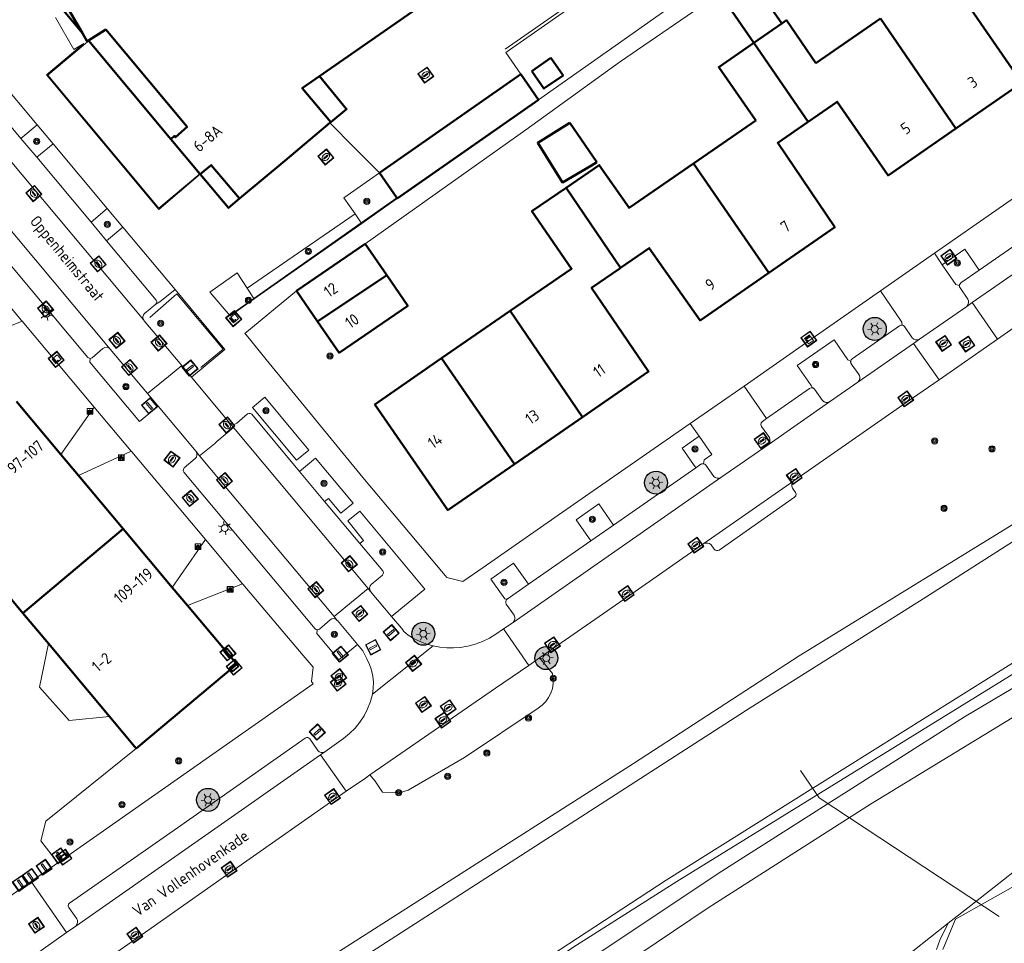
# Model space of a CAD drawing. Header units: metres. Extents: x 94279 to 96109, y 461866 to 463040.
# Tile 32 of 175: x 94731 to 94816, y 462734 to 462814. Entities that reach past the tile are written whole.
import ezdxf
from ezdxf.enums import TextEntityAlignment as Align

# ---------------------------------------------------------------- set-up
doc = ezdxf.new("R2010")
doc.units = ezdxf.units.M
doc.layers.get('0').update_dxf_attribs({"linetype": 'CONTINUOUS'})
for name, color, linetype, lineweight in [('B-WE-OV-LICHTMAST', 252, 'CONTINUOUS', 25), ('B_BEBOUWINGSGRENS_0', 132, 'CONTINUOUS', 50), ('B_OPSTAL_0', 132, 'CONTINUOUS', 50), ('B_OVERBOUWLIJN_LIJN_1', 132, 'CONTINUOUS', 50), ('B_TUSSENMUUR_0', 132, 'CONTINUOUS', 50), ('G_GRENS_ALGEMEEN_0', 251, 'CONTINUOUS', 13), ('K_DUIKER_LIJN_-1', 251, 'CONTINUOUS', 13), ('Q_AFSLUITPAAL_0', 251, 'CONTINUOUS', 13), ('Q_BOOM_0', 251, 'CONTINUOUS', 13), ('Q_BRANDKRAAN_0', 251, 'CONTINUOUS', 13), ('Q_CAI-KAST_0', 251, 'CONTINUOUS', 13), ('Q_FIETSENREK_0', 251, 'CONTINUOUS', 13), ('Q_FIETSENREK_LIJN_0', 251, 'CONTINUOUS', 13), ('Q_INSPECTIE_OF_RIOOLPUT_0', 251, 'CONTINUOUS', 13), ('Q_KOLK_0', 251, 'CONTINUOUS', 13), ('Q_LICHTMAST_0', 251, 'CONTINUOUS', 13), ('Q_PAAL_ALGEMEEN_0', 251, 'CONTINUOUS', 13), ('Q_STRAATNAAMBORD_0', 251, 'CONTINUOUS', 13), ('Q_VERKEERSBORDPAAL_0', 251, 'CONTINUOUS', 13), ('Q_WATERLEIDINGPUT_0', 251, 'CONTINUOUS', 13), ('T_CULTUURGRENS_0', 251, 'CONTINUOUS', 13), ('T_HEK_0', 251, 'CONTINUOUS', 13), ('T_HEK_LIJN_0', 251, 'CONTINUOUS', 13), ('T_WALBESCHERMING_0', 251, 'CONTINUOUS', 13), ('V_WEGGRENS_0', 251, 'CONTINUOUS', 13), ('W_WATERGRENS_0', 251, 'CONTINUOUS', 13), ('Z_GBKN_HUISNUMMER_0', 251, 'CONTINUOUS', 13), ('Z_STRAATNAAM_0', 251, 'CONTINUOUS', 13)]:
    doc.layers.add(name, color=color, linetype=linetype, lineweight=lineweight)
doc.styles.get("Standard").update_dxf_attribs({"font": 'isocp.shx'})

# ---------------------------------------------------------------- blocks, each defined once
blk = doc.blocks.new('Q_LICHTMAST')
for points in [[(-0.26, 0.15), (-0.52, 0.3)], [(0, 0.3), (0, 0.6)], [(0.26, 0.15), (0.52, 0.3)], [(-0.26, -0.15), (-0.52, -0.3)], [(0, -0.3), (0, -0.6)], [(0.26, -0.15), (0.52, -0.3)]]:
    blk.add_lwpolyline(points)
blk.add_circle((0, 0), 0.3)
blk = doc.blocks.new('Q_AFSLUITPAAL')
for points in [[(-0.5, 0.5), (0.5, 0.5), (0.5, -0.5), (-0.5, -0.5)], [(-0.08, 0.333), (0.071, 0.333), (0.071, -0.329), (-0.08, -0.329)]]:
    blk.add_lwpolyline(points, close=True)
blk.add_lwpolyline([(-0.442, 0.464), (0.438, 0.464, -0.414214), (0.459, 0.442), (0.459, -0.437, -0.414214), (0.438, -0.459), (-0.442, -0.459, -0.414214), (-0.463, -0.437), (-0.463, 0.442), (-0.463, 0.444), (-0.463, 0.446), (-0.463, 0.448), (-0.462, 0.45), (-0.461, 0.451), (-0.46, 0.453), (-0.459, 0.455), (-0.458, 0.456), (-0.457, 0.457), (-0.456, 0.459), (-0.454, 0.46), (-0.453, 0.461), (-0.451, 0.462), (-0.449, 0.462), (-0.447, 0.463), (-0.446, 0.463), (-0.444, 0.464), (-0.442, 0.464)], format="xyb")
blk = doc.blocks.new('Q_VERKEERSBORDPAAL')
for points in [[(-0.5, 0.5), (0.5, 0.5), (0.5, -0.5), (-0.5, -0.5)], [(-0.08, 0.333), (0.071, 0.333), (0.071, -0.329), (-0.08, -0.329)]]:
    blk.add_lwpolyline(points, close=True)
blk.add_lwpolyline([(-0.442, 0.464), (0.438, 0.464, -0.414214), (0.459, 0.442), (0.459, -0.437, -0.414214), (0.438, -0.459), (-0.442, -0.459, -0.414214), (-0.463, -0.437), (-0.463, 0.442), (-0.463, 0.444), (-0.463, 0.446), (-0.463, 0.448), (-0.462, 0.45), (-0.461, 0.451), (-0.46, 0.453), (-0.459, 0.455), (-0.458, 0.456), (-0.457, 0.457), (-0.456, 0.459), (-0.454, 0.46), (-0.453, 0.461), (-0.451, 0.462), (-0.449, 0.462), (-0.447, 0.463), (-0.446, 0.463), (-0.444, 0.464), (-0.442, 0.464)], format="xyb")
blk = doc.blocks.new('Q_PAAL_ALGEMEEN')
for points in [[(-0.5, 0.5), (0.5, 0.5), (0.5, -0.5), (-0.5, -0.5)], [(-0.08, 0.333), (0.071, 0.333), (0.071, -0.329), (-0.08, -0.329)]]:
    blk.add_lwpolyline(points, close=True)
blk.add_lwpolyline([(-0.442, 0.464), (0.438, 0.464, -0.414214), (0.459, 0.442), (0.459, -0.437, -0.414214), (0.438, -0.459), (-0.442, -0.459, -0.414214), (-0.463, -0.437), (-0.463, 0.442), (-0.463, 0.444), (-0.463, 0.446), (-0.463, 0.448), (-0.462, 0.45), (-0.461, 0.451), (-0.46, 0.453), (-0.459, 0.455), (-0.458, 0.456), (-0.457, 0.457), (-0.456, 0.459), (-0.454, 0.46), (-0.453, 0.461), (-0.451, 0.462), (-0.449, 0.462), (-0.447, 0.463), (-0.446, 0.463), (-0.444, 0.464), (-0.442, 0.464)], format="xyb")
blk = doc.blocks.new('Q_KOLK')
blk.add_lwpolyline([(-0.5, 0.5), (0.5, 0.5), (0.5, -0.5), (-0.5, -0.5)], close=True)
for points in [[(-0.442, 0.464), (0.438, 0.464, -0.414214), (0.459, 0.442), (0.459, -0.437, -0.414214), (0.438, -0.459), (-0.442, -0.459, -0.414214), (-0.463, -0.437), (-0.463, 0.442, -0.414214), (-0.442, 0.464)], [(-0.345, 0.105, 0.380426), (-0.276, -0.18)], [(-0.008, 0.266, 0.240218), (-0.345, 0.105)], [(-0.194, 0.045, 0.853344), (-0.194, -0.032)], [(0.331, 0.111, 0.240191), (-0.008, 0.266)], [(0.185, -0.032, 0.849746), (0.185, 0.045)], [(0.267, -0.176, 0.380426), (0.331, 0.111)], [(-0.276, -0.18, 0.148452), (0.012, -0.257)], [(0.012, -0.257, 0.131742), (0.267, -0.176)]]:
    blk.add_lwpolyline(points, format="xyb")
for points in [[(-0.194, 0.045), (0.185, 0.045)], [(0.185, -0.032), (-0.194, -0.032)]]:
    blk.add_lwpolyline(points)
blk = doc.blocks.new('Q_INSPECTIE_OF_RIOOLPUT')
blk.add_lwpolyline([(-0.5, 0.5), (0.5, 0.5), (0.5, -0.5), (-0.5, -0.5)], close=True)
for points in [[(-0.442, 0.464), (0.438, 0.464, -0.414214), (0.459, 0.442), (0.459, -0.437, -0.414214), (0.438, -0.459), (-0.442, -0.459, -0.414214), (-0.463, -0.437), (-0.463, 0.442), (-0.463, 0.444), (-0.463, 0.446), (-0.463, 0.448), (-0.462, 0.45), (-0.461, 0.451), (-0.46, 0.453), (-0.459, 0.455), (-0.458, 0.456), (-0.457, 0.457), (-0.456, 0.459), (-0.454, 0.46), (-0.453, 0.461), (-0.451, 0.462), (-0.449, 0.462), (-0.447, 0.463), (-0.446, 0.463), (-0.444, 0.464), (-0.442, 0.464)], [(-0.345, 0.105, 0.380426), (-0.276, -0.18)], [(-0.008, 0.266, 0.240218), (-0.345, 0.105)], [(-0.194, 0.045, 0.853344), (-0.194, -0.032)], [(0.331, 0.111, 0.240191), (-0.008, 0.266)], [(0.185, -0.032, 0.849746), (0.185, 0.045)], [(0.267, -0.176, 0.380426), (0.331, 0.111)], [(-0.276, -0.18, 0.148452), (0.012, -0.257)], [(0.012, -0.257, 0.131742), (0.267, -0.176)]]:
    blk.add_lwpolyline(points, format="xyb")
for points in [[(-0.194, 0.045), (0.185, 0.045)], [(0.185, -0.032), (-0.194, -0.032)]]:
    blk.add_lwpolyline(points)
blk = doc.blocks.new('Q_BRANDKRAAN')
blk.add_lwpolyline([(-0.5, 0.5), (0.5, 0.5), (0.5, -0.5), (-0.5, -0.5)], close=True)
for points in [[(-0.442, 0.464), (0.438, 0.464, -0.414214), (0.459, 0.442), (0.459, -0.437, -0.414214), (0.438, -0.459), (-0.442, -0.459, -0.414214), (-0.463, -0.437), (-0.463, 0.442), (-0.463, 0.444), (-0.463, 0.446), (-0.463, 0.448), (-0.462, 0.45), (-0.461, 0.451), (-0.46, 0.453), (-0.459, 0.455), (-0.458, 0.456), (-0.457, 0.457), (-0.456, 0.459), (-0.454, 0.46), (-0.453, 0.461), (-0.451, 0.462), (-0.449, 0.462), (-0.447, 0.463), (-0.446, 0.463), (-0.444, 0.464), (-0.442, 0.464)], [(-0.345, 0.105, 0.380426), (-0.276, -0.18)], [(-0.008, 0.266, 0.240218), (-0.345, 0.105)], [(-0.194, 0.045, 0.853344), (-0.194, -0.032)], [(0.331, 0.111, 0.240191), (-0.008, 0.266)], [(0.185, -0.032, 0.849746), (0.185, 0.045)], [(0.267, -0.176, 0.380426), (0.331, 0.111)], [(-0.276, -0.18, 0.148452), (0.012, -0.257)], [(0.012, -0.257, 0.131742), (0.267, -0.176)]]:
    blk.add_lwpolyline(points, format="xyb")
for points in [[(-0.194, 0.045), (0.185, 0.045)], [(0.185, -0.032), (-0.194, -0.032)]]:
    blk.add_lwpolyline(points)
blk = doc.blocks.new('Q_WATERLEIDINGPUT')
blk.add_lwpolyline([(-0.5, 0.5), (0.5, 0.5), (0.5, -0.5), (-0.5, -0.5)], close=True)
for points in [[(-0.442, 0.464), (0.438, 0.464, -0.414214), (0.459, 0.442), (0.459, -0.437, -0.414214), (0.438, -0.459), (-0.442, -0.459, -0.414214), (-0.463, -0.437), (-0.463, 0.442), (-0.463, 0.444), (-0.463, 0.446), (-0.463, 0.448), (-0.462, 0.45), (-0.461, 0.451), (-0.46, 0.453), (-0.459, 0.455), (-0.458, 0.456), (-0.457, 0.457), (-0.456, 0.459), (-0.454, 0.46), (-0.453, 0.461), (-0.451, 0.462), (-0.449, 0.462), (-0.447, 0.463), (-0.446, 0.463), (-0.444, 0.464), (-0.442, 0.464)], [(-0.345, 0.105, 0.380426), (-0.276, -0.18)], [(-0.008, 0.266, 0.240218), (-0.345, 0.105)], [(-0.194, 0.045, 0.853344), (-0.194, -0.032)], [(0.331, 0.111, 0.240191), (-0.008, 0.266)], [(0.185, -0.032, 0.849746), (0.185, 0.045)], [(0.267, -0.176, 0.380426), (0.331, 0.111)], [(-0.276, -0.18, 0.148452), (0.012, -0.257)], [(0.012, -0.257, 0.131742), (0.267, -0.176)]]:
    blk.add_lwpolyline(points, format="xyb")
for points in [[(-0.194, 0.045), (0.185, 0.045)], [(0.185, -0.032), (-0.194, -0.032)]]:
    blk.add_lwpolyline(points)
blk = doc.blocks.new('Q_FIETSENREK')
for points in [[(-0.5, 0.5), (0.5, 0.5), (0.5, -0.5), (-0.5, -0.5)], [(-0.06, 0.15), (0.18, 0.05), (0.04, -0.09)]]:
    blk.add_lwpolyline(points, close=True)
for points in [[(-0.44, 0.46), (0.44, 0.46, -0.414214), (0.46, 0.44), (0.46, -0.44, -0.414214), (0.44, -0.46), (-0.44, -0.46, -0.414214), (-0.46, -0.44), (-0.46, 0.44), (-0.46, 0.44), (-0.46, 0.45), (-0.46, 0.45), (-0.46, 0.45), (-0.46, 0.45), (-0.46, 0.45), (-0.46, 0.45), (-0.46, 0.46), (-0.46, 0.46), (-0.46, 0.46), (-0.45, 0.46), (-0.45, 0.46), (-0.45, 0.46), (-0.45, 0.46), (-0.45, 0.46), (-0.45, 0.46), (-0.44, 0.46), (-0.44, 0.46)], [(-0.18, 0.11, 0.847256), (-0.32, -0.14)], [(-0.19, 0.08, 0.842492), (-0.3, -0.12)], [(-0.17, 0.06, 0.053288), (-0.19, 0.08)], [(-0.19, -0.13, 0.502492), (-0.15, 0.04)], [(-0.15, 0.09, 0.06236), (-0.18, 0.11)], [(-0.16, -0.16, 0.494489), (-0.12, 0.07)], [(-0.32, -0.14, 0.089606), (-0.42, -0.35)], [(-0.3, -0.16, 0.110942), (-0.37, -0.35)], [(-0.29, -0.1, 0.006942), (-0.3, -0.12)], [(-0.3, -0.16, 0.02458), (-0.28, -0.17)], [(-0.21, -0.1, 0.381614), (-0.29, -0.1)], [(-0.22, -0.14, 0.533998), (-0.28, -0.14)], [(-0.28, -0.14, 0.009682), (-0.27, -0.14)], [(-0.28, -0.17, 0.148109), (-0.2, -0.17)], [(-0.27, -0.14, 0.120201), (-0.22, -0.14)], [(-0.22, -0.14, 0.003554), (-0.22, -0.14)], [(-0.19, -0.13, 0.017985), (-0.21, -0.1)], [(-0.12, -0.35, 0.075837), (-0.2, -0.17)], [(-0.08, -0.35, 0.094234), (-0.16, -0.16)], [(0.1, -0.16, 0.385208), (0.19, -0.33)], [(0.21, -0.05, 0.224648), (0.11, -0.13)], [(0.13, -0.17, 0.376993), (0.2, -0.3)], [(0.21, -0.09, 0.20829), (0.14, -0.14)], [(0.19, -0.33, 1), (0.29, -0.06)], [(0.2, -0.3, 1), (0.28, -0.09)], [(0.29, -0.06, 0.086253), (0.24, -0.05)], [(0.28, -0.09, 0.079305), (0.24, -0.08)]]:
    blk.add_lwpolyline(points, format="xyb")
for points in [[(-0.17, 0.06), (-0.26, -0.04), (-0.24, -0.06), (-0.15, 0.04)], [(0.08, 0.22), (0, 0.25), (-0.15, 0.09)], [(-0.12, 0.07), (-0.09, 0.11), (0.02, -0.13), (0.1, -0.16)], [(0.24, -0.05), (0.23, 0.05), (0.26, 0.09), (0.3, 0.08), (0.31, 0.11), (0.19, 0.15), (0.18, 0.12), (0.23, 0.1), (0.21, 0.08), (-0.04, 0.17), (0, 0.22), (0.07, 0.19), (0.08, 0.22)], [(0.21, -0.05), (0.2, 0.03), (0.06, -0.11)], [(-0.42, -0.35), (-0.37, -0.35)], [(-0.12, -0.35), (-0.08, -0.35)], [(0.06, -0.11), (0.11, -0.13)], [(0.13, -0.17), (0.25, -0.22), (0.24, -0.08)], [(0.14, -0.14), (0.22, -0.17), (0.21, -0.09)]]:
    blk.add_lwpolyline(points)
blk = doc.blocks.new('Q_CAI-KAST')
for points in [[(-0.5, 0.5), (0.5, 0.5), (0.5, -0.5), (-0.5, -0.5)], [(-0.262, 0.264), (0.25, 0.264), (0.25, 0.187), (-0.262, 0.187)], [(-0.262, 0.107), (0.25, 0.107), (0.25, -0.332), (-0.262, -0.332)]]:
    blk.add_lwpolyline(points, close=True)
blk.add_lwpolyline([(-0.442, 0.464), (0.438, 0.464, -0.414214), (0.459, 0.442), (0.459, -0.437, -0.414214), (0.438, -0.459), (-0.442, -0.459, -0.414214), (-0.463, -0.437), (-0.463, 0.442), (-0.463, 0.444), (-0.463, 0.446), (-0.463, 0.448), (-0.462, 0.45), (-0.461, 0.451), (-0.46, 0.453), (-0.459, 0.455), (-0.458, 0.456), (-0.457, 0.457), (-0.456, 0.459), (-0.454, 0.46), (-0.453, 0.461), (-0.451, 0.462), (-0.449, 0.462), (-0.447, 0.463), (-0.446, 0.463), (-0.444, 0.464), (-0.442, 0.464)], format="xyb")
blk.add_circle((-0.177, -0.034), 0.0354)
blk = doc.blocks.new('Q_STRAATNAAMBORD')
for points in [[(-0.5, 0.5), (0.5, 0.5), (0.5, -0.5), (-0.5, -0.5)], [(-0.369, 0.22), (0.358, 0.22), (0.358, -0.214), (-0.369, -0.214)]]:
    blk.add_lwpolyline(points, close=True)
for points in [[(-0.442, 0.464), (0.438, 0.464, -0.414214), (0.459, 0.442), (0.459, -0.437, -0.414214), (0.438, -0.459), (-0.442, -0.459, -0.414214), (-0.463, -0.437), (-0.463, 0.442), (-0.463, 0.444), (-0.463, 0.446), (-0.463, 0.448), (-0.462, 0.45), (-0.461, 0.451), (-0.46, 0.453), (-0.459, 0.455), (-0.458, 0.456), (-0.457, 0.457), (-0.456, 0.459), (-0.454, 0.46), (-0.453, 0.461), (-0.451, 0.462), (-0.449, 0.462), (-0.447, 0.463), (-0.446, 0.463), (-0.444, 0.464), (-0.442, 0.464)], [(-0.287, 0.16), (0.281, 0.16, -0.414214), (0.303, 0.139), (0.303, -0.134, -0.414214), (0.281, -0.156), (-0.287, -0.156, -0.414214), (-0.308, -0.134), (-0.308, 0.139), (-0.308, 0.14), (-0.308, 0.142), (-0.307, 0.144), (-0.307, 0.146), (-0.306, 0.148), (-0.305, 0.149), (-0.304, 0.151), (-0.303, 0.152), (-0.302, 0.154), (-0.3, 0.155), (-0.299, 0.156), (-0.297, 0.157), (-0.296, 0.158), (-0.294, 0.159), (-0.292, 0.159), (-0.29, 0.16), (-0.288, 0.16), (-0.287, 0.16)]]:
    blk.add_lwpolyline(points, format="xyb")
blk = doc.blocks.new('Q_BOOM')
for radius in [0.27, 0.18, 0.09]:
    blk.add_circle((0, 0), radius)
blk = doc.blocks.new('LM')
at = {"linetype": 'ByBlock'}
h = blk.add_hatch(color=256, dxfattribs=at)
h.dxf.hatch_style = 1
edge = h.paths.add_edge_path()
edge.add_arc((0, 0), 1, 0, 360)
blk.add_circle((0, 0), 1, dxfattribs=at)

msp = doc.modelspace()

# ---------------------------------------------------------------- linework, layer by layer
at = {"layer": 'B_BEBOUWINGSGRENS_0'}
for p, q in [((94805.414, 462814.309), (94799.8, 462810.43)), ((94794.396, 462812.192), (94796.843, 462813.883)), ((94774.13, 462809.453), (94761.828, 462800.88)), ((94775.676, 462807.244), (94774.13, 462809.453)), ((94811.971, 462804.735), (94817.725, 462808.709)), ((94763.387, 462798.643), (94775.676, 462807.244)), ((94780.741, 462801.799), (94778.387, 462805.241)), ((94799.03, 462805.25), (94799.118, 462805.311)), ((94746.2, 462800.805), (94746.246, 462800.755)), ((94761.828, 462800.88), (94763.353, 462798.692)), ((94763.353, 462798.692), (94763.387, 462798.643)), ((94760.6, 462794.71), (94754.62, 462790.61)), ((94762.477, 462791.976), (94760.6, 462794.71)), ((94782.728, 462792.561), (94782.786, 462792.602)), ((94756.446, 462787.95), (94762.477, 462791.976)), ((94754.62, 462790.61), (94756.446, 462787.95)), ((94773.212, 462788.862), (94767.241, 462784.741)), ((94734.11, 462776.38), (94730.254, 462780.978)), ((94773.585, 462775.54), (94779.509, 462779.631)), ((94735.643, 462774.551), (94734.11, 462776.38)), ((94739.545, 462769.897), (94735.643, 462774.551)), ((94743.81, 462764.81), (94739.545, 462769.897)), ((94728.577, 462765.234), (94730.805, 462762.577)), ((94745.128, 462763.239), (94743.81, 462764.81)), ((94730.805, 462762.577), (94733.033, 462759.92)), ((94733.033, 462759.92), (94738.36, 462753.567)), ((94738.36, 462753.567), (94740.68, 462750.8))]:
    msp.add_line(p, q, dxfattribs=at)
for points in [[(94757.511, 462805.222), (94757.603, 462805.301), (94755.112, 462808.245), (94756.607, 462809.303), (94768.489, 462817.568)], [(94796.843, 462813.883), (94794.702, 462816.982), (94792.253, 462815.294), (94794.396, 462812.192)], [(94734.818, 462815.06), (94736.001, 462813.018), (94736.407, 462812.317)], [(94799.8, 462810.43), (94797.23, 462814.15), (94796.843, 462813.883)], [(94736.407, 462812.317), (94736.525, 462812.391), (94738.031, 462813.338)], [(94738.031, 462813.338), (94745.104, 462804.869), (94744.089, 462803.979), (94744, 462804.086), (94743.682, 462803.821), (94746.2, 462800.805)], [(94794.396, 462812.192), (94794.115, 462811.998), (94791.34, 462810.08), (94794.56, 462805.43), (94789.154, 462801.697)], [(94799.118, 462805.311), (94801.65, 462807.06), (94806.07, 462800.66), (94811.971, 462804.735)], [(94746.246, 462800.755), (94747.205, 462801.555), (94749.66, 462798.646), (94753.598, 462801.933), (94757.511, 462805.222)], [(94778.387, 462805.241), (94775.602, 462803.495), (94777.754, 462800.052), (94780.274, 462801.526), (94780.741, 462801.799)], [(94795.698, 462792.171), (94801.44, 462796.14), (94796.481, 462803.489), (94799.03, 462805.25)], [(94789.154, 462801.697), (94783.54, 462797.82), (94780.95, 462801.56), (94778.07, 462799.57)], [(94778.07, 462799.57), (94775.1, 462797.53), (94778.54, 462792.54), (94773.212, 462788.862)], [(94782.786, 462792.602), (94785.297, 462794.334), (94789.72, 462788.04), (94795.698, 462792.171)], [(94779.509, 462779.631), (94785.24, 462783.59), (94780.279, 462790.872), (94782.728, 462792.561)], [(94756.446, 462787.95), (94758.32, 462785.22), (94764.3, 462789.32), (94762.477, 462791.976)], [(94767.241, 462784.741), (94761.43, 462780.73), (94767.78, 462771.53), (94773.585, 462775.54)], [(94740.68, 462750.8), (94749.42, 462758.12), (94745.128, 462763.239)]]:
    msp.add_lwpolyline(points, dxfattribs=at)
at = {"layer": 'B_OPSTAL_0'}
msp.add_line((94776.753, 462810.889), (94775.08, 462809.731), dxfattribs=at)
msp.add_lwpolyline([(94775.08, 462809.731), (94776.136, 462808.205), (94777.807, 462809.347), (94776.753, 462810.889)], dxfattribs=at)
at = {"layer": 'B_OVERBOUWLIJN_LIJN_1'}
msp.add_line((94736.525, 462812.391), (94743.682, 462803.821), dxfattribs=at)
for points in [[(94736.001, 462813.018), (94727.452, 462823.254), (94737.746, 462831.806), (94742, 462826.719)], [(94757.603, 462805.301), (94758.974, 462806.431), (94756.607, 462809.303)], [(94749.66, 462798.646), (94748.702, 462797.831), (94746.246, 462800.755)]]:
    msp.add_lwpolyline(points, dxfattribs=at)
at = {"layer": 'B_TUSSENMUUR_0'}
for p, q in [((94811.132, 462818.259), (94817.725, 462808.709)), ((94811.971, 462804.735), (94805.414, 462814.309)), ((94799.118, 462805.311), (94794.396, 462812.192)), ((94795.698, 462792.171), (94789.154, 462801.697)), ((94782.786, 462792.602), (94778.07, 462799.57)), ((94779.509, 462779.631), (94773.212, 462788.862)), ((94773.585, 462775.54), (94767.241, 462784.741)), ((94730.805, 462762.577), (94739.545, 462769.897))]:
    msp.add_line(p, q, dxfattribs=at)
at = {"layer": 'G_GRENS_ALGEMEEN_0'}
for p, q in [((94759.708, 462797.304), (94760.252, 462796.515)), ((94760.252, 462796.515), (94760.286, 462796.465)), ((94750.91, 462789.956), (94750.336, 462790.844)), ((94750.942, 462789.905), (94750.91, 462789.956)), ((94730.765, 462787.964), (94725.992, 462786.061)), ((94737.029, 462780.496), (94734.11, 462776.38)), ((94746.687, 462768.987), (94743.81, 462764.81)), ((94749.929, 462765.124), (94745.128, 462763.239))]:
    msp.add_line(p, q, dxfattribs=at)
for points in [[(94812.29, 462791.082), (94812.296, 462791.114), (94812.304, 462791.145), (94812.316, 462791.174), (94812.33, 462791.203)], [(94812.33, 462791.203), (94812.347, 462791.23), (94812.367, 462791.256), (94812.389, 462791.279), (94812.413, 462791.3)], [(94802.827, 462784.37), (94802.823, 462784.398), (94802.821, 462784.426), (94802.821, 462784.455), (94802.824, 462784.483)], [(94802.866, 462784.264), (94802.853, 462784.289), (94802.842, 462784.315), (94802.833, 462784.342), (94802.827, 462784.37)], [(94803.607, 462783.135), (94803.598, 462783.177), (94803.586, 462783.217), (94803.57, 462783.257), (94803.552, 462783.295)], [(94803.609, 462782.966), (94803.613, 462783.008), (94803.615, 462783.051), (94803.612, 462783.093), (94803.607, 462783.135)], [(94803.458, 462782.668), (94803.487, 462782.699), (94803.513, 462782.732), (94803.537, 462782.768), (94803.557, 462782.805)], [(94803.557, 462782.805), (94803.575, 462782.843), (94803.589, 462782.883), (94803.601, 462782.924), (94803.609, 462782.966)], [(94799.5, 462782.167), (94799.528, 462782.159), (94799.554, 462782.15), (94799.58, 462782.137), (94799.605, 462782.123)], [(94799.605, 462782.123), (94799.628, 462782.107), (94799.65, 462782.088), (94799.671, 462782.068), (94799.689, 462782.046)], [(94800.362, 462781.08), (94800.391, 462781.048), (94800.422, 462781.019), (94800.456, 462780.993), (94800.491, 462780.969)], [(94800.491, 462780.969), (94800.529, 462780.949), (94800.568, 462780.931), (94800.608, 462780.917), (94800.65, 462780.907)], [(94800.65, 462780.907), (94800.692, 462780.9), (94800.735, 462780.896), (94800.777, 462780.896), (94800.82, 462780.9)], [(94800.82, 462780.9), (94800.862, 462780.907), (94800.904, 462780.918), (94800.944, 462780.932), (94800.983, 462780.949)], [(94740.248, 462776.659), (94738.988, 462776.082), (94735.643, 462774.551)], [(94789.792, 462775.517), (94789.813, 462775.53), (94789.834, 462775.542), (94789.857, 462775.551), (94789.88, 462775.559), (94789.904, 462775.565)], [(94789.904, 462775.565), (94789.928, 462775.569), (94789.953, 462775.571), (94789.977, 462775.571), (94790.002, 462775.57), (94790.026, 462775.566)], [(94797.873, 462774.073), (94797.768, 462773.939), (94797.71, 462773.778), (94797.703, 462773.608), (94797.75, 462773.444), (94798.02, 462773.073), (94798.07, 462772.926), (94798.043, 462772.773), (94797.946, 462772.652), (94791.38, 462768.05), (94791.266, 462768.006), (94791.145, 462768.006), (94791.031, 462768.051), (94790.942, 462768.134), (94790.681, 462768.512), (94790.547, 462768.613), (94790.387, 462768.668), (94790.219, 462768.669), (94790.059, 462768.618)]]:
    msp.add_lwpolyline(points, dxfattribs=at)
at = {"layer": 'K_DUIKER_LIJN_-1'}
msp.add_lwpolyline([(94815.747, 462736.182), (94800.086, 462746.488), (94798.453, 462748.888)], dxfattribs=at)
at = {"layer": 'Q_FIETSENREK_LIJN_0'}
msp.add_line((94793.679, 462826.216), (94772.758, 462811.642), dxfattribs=at)
at = {"layer": 'T_CULTUURGRENS_0'}
for p, q in [((94812.413, 462791.3), (94814.008, 462792.406)), ((94812.29, 462791.082), (94812.33, 462791.203)), ((94812.33, 462791.203), (94812.413, 462791.3)), ((94802.827, 462784.37), (94802.824, 462784.483)), ((94802.866, 462784.264), (94802.827, 462784.37)), ((94803.552, 462783.295), (94802.866, 462784.264)), ((94803.607, 462783.135), (94803.552, 462783.295)), ((94803.609, 462782.966), (94803.607, 462783.135)), ((94800.983, 462780.949), (94803.458, 462782.668)), ((94803.458, 462782.668), (94803.557, 462782.805)), ((94803.557, 462782.805), (94803.609, 462782.966)), ((94799.5, 462782.167), (94799.605, 462782.123)), ((94799.605, 462782.123), (94799.689, 462782.046)), ((94799.689, 462782.046), (94800.362, 462781.08)), ((94800.362, 462781.08), (94800.491, 462780.969)), ((94800.491, 462780.969), (94800.65, 462780.907)), ((94800.65, 462780.907), (94800.82, 462780.9)), ((94800.82, 462780.9), (94800.983, 462780.949)), ((94789.64, 462777.952), (94788.156, 462776.915)), ((94788.156, 462776.915), (94789.347, 462775.205)), ((94789.347, 462775.205), (94789.792, 462775.517)), ((94789.792, 462775.517), (94789.904, 462775.565)), ((94789.904, 462775.565), (94790.026, 462775.566)), ((94778.946, 462770.695), (94780.228, 462768.862)), ((94780.228, 462768.862), (94782.192, 462770.219)), ((94774.797, 462765.076), (94773.498, 462766.917)), ((94772.945, 462763.775), (94774.797, 462765.076)), ((94782.032, 462712.57), (94811.296, 462735.578))]:
    msp.add_line(p, q, dxfattribs=at)
for points in [[(94725.031, 462699.163), (94735.317, 462705.848), (94750.295, 462715.065), (94766.072, 462725.169), (94778.983, 462733.686), (94787.705, 462739.21), (94839.666, 462771.282), (94859.526, 462783.78), (94865.842, 462788.527), (94866.21, 462788.948), (94866.429, 462789.514), (94866.406, 462790.143), (94862.18, 462794.416), (94860.69, 462795.922), (94859.813, 462796.35), (94859.318, 462796.302), (94858.464, 462796.088), (94833.676, 462780.901), (94819.655, 462771.976), (94798.345, 462758.853), (94783.942, 462749.493), (94754.892, 462730.943), (94740.313, 462720.995), (94716.254, 462706.049)], [(94814.008, 462792.406), (94812.761, 462794.248), (94810.792, 462792.871)], [(94810.792, 462792.871), (94811.962, 462791.166), (94812.29, 462791.082)], [(94802.824, 462784.483), (94802.58, 462784.612), (94801.397, 462786.344), (94798.18, 462784.115), (94799.381, 462782.387), (94799.5, 462782.167)], [(94790.026, 462775.566), (94790.088, 462775.905), (94790.733, 462776.372), (94789.64, 462777.952)], [(94782.192, 462770.219), (94780.918, 462772.074), (94778.946, 462770.695)], [(94773.498, 462766.917), (94771.527, 462765.533), (94772.731, 462763.81), (94772.945, 462763.775)], [(94761.008, 462748.487), (94761.452, 462747.935), (94762.096, 462746.996), (94763.67, 462746.97), (94764.34, 462747.15), (94769.224, 462750), (94775.65, 462754.3), (94775.996, 462754.56), (94776.299, 462754.87), (94776.551, 462755.222), (94776.746, 462755.609), (94776.88, 462756.021), (94776.95, 462756.448), (94776.954, 462756.881), (94776.891, 462757.31), (94775.761, 462758.678)], [(94826.544, 462747.566), (94813.271, 462737.13), (94811.296, 462735.578)], [(94811.296, 462735.578), (94810.59, 462734.104), (94810.297, 462733.314)]]:
    msp.add_lwpolyline(points, dxfattribs=at)
at = {"layer": 'T_HEK_0'}
msp.add_line((94803.004, 462826.509), (94775.676, 462807.244), dxfattribs=at)
at = {"layer": 'T_HEK_LIJN_0'}
for p, q in [((94760.252, 462796.515), (94763.353, 462798.692)), ((94750.91, 462789.956), (94760.252, 462796.515)), ((94748.805, 462788.478), (94750.91, 462789.956))]:
    msp.add_line(p, q, dxfattribs=at)
for points in [[(94736.407, 462812.317), (94736.443, 462812.265), (94732.979, 462809.387), (94742.643, 462797.805), (94746.2, 462800.805)], [(94761.828, 462800.88), (94759.673, 462803.047), (94757.511, 462805.222)], [(94746.305, 462783.928), (94748.238, 462785.547), (94744.205, 462790.344), (94741.87, 462788.293)]]:
    msp.add_lwpolyline(points, dxfattribs=at)
at = {"layer": 'T_WALBESCHERMING_0'}
for p, q in [((94799.313, 462747.202), (94799.61, 462747.388)), ((94799.61, 462747.388), (94799.907, 462747.574))]:
    msp.add_line(p, q, dxfattribs=at)
for points in [[(94861.24, 462794.045), (94860.748, 462794.509), (94859.84, 462795.151), (94858.901, 462795.23), (94858.288, 462795.007), (94841.889, 462784.853), (94825.88, 462774.517), (94809.353, 462763.946), (94794.068, 462754.314)], [(94799.907, 462747.574), (94816.757, 462758.14), (94830.83, 462767.186), (94848.014, 462777.727), (94858.561, 462784.334), (94864.783, 462789.119), (94864.95, 462789.577), (94864.968, 462790.113), (94864.843, 462790.46), (94864.445, 462791.016), (94861.748, 462793.564)], [(94794.068, 462754.314), (94758.94, 462731.684), (94746.42, 462723.896), (94719.975, 462707.241), (94700.837, 462695.741), (94671.706, 462678.565), (94653.989, 462667.902), (94626.963, 462652.578), (94608.714, 462643.529), (94582.185, 462632.713), (94566.67, 462625.081), (94563.818, 462623.46)], [(94577.487, 462616.611), (94582.607, 462619.637), (94589.296, 462623.59), (94607.439, 462630.584), (94616.709, 462634.347), (94627.133, 462639.801), (94643.074, 462650.01), (94658.114, 462660.5), (94672.78, 462669.069), (94679.899, 462673.351), (94706.51, 462689.633), (94722.342, 462698.192), (94736.027, 462706.935), (94750.223, 462715.592), (94770.583, 462728.744), (94786.76, 462739.331), (94799.313, 462747.202)]]:
    msp.add_lwpolyline(points, dxfattribs=at)
at = {"layer": 'V_WEGGRENS_0'}
for p, q in [((94741.328, 462788.052), (94718.509, 462815.31)), ((94736.407, 462812.317), (94734.818, 462815.06)), ((94732.06, 462805.056), (94726.871, 462811.253)), ((94717.997, 462809.921), (94738.421, 462785.534)), ((94725.437, 462810.087), (94730.645, 462803.864)), ((94732.06, 462805.056), (94730.645, 462803.864)), ((94733.439, 462803.401), (94732.06, 462805.056)), ((94730.645, 462803.864), (94732.018, 462802.242)), ((94732.018, 462802.242), (94733.439, 462803.401)), ((94733.439, 462803.401), (94738.158, 462797.77)), ((94736.744, 462796.573), (94732.018, 462802.242)), ((94831.43, 462802.162), (94813.387, 462789.587)), ((94738.158, 462797.77), (94736.744, 462796.573)), ((94739.52, 462796.14), (94738.158, 462797.77)), ((94759.708, 462797.304), (94750.336, 462790.844)), ((94736.744, 462796.573), (94738.09, 462794.967)), ((94738.09, 462794.967), (94739.52, 462796.14)), ((94744.052, 462790.723), (94739.52, 462796.14)), ((94750.942, 462789.905), (94760.286, 462796.465)), ((94817.971, 462795.173), (94814.008, 462792.406)), ((94805.407, 462790.612), (94810.104, 462793.881)), ((94810.104, 462793.881), (94810.792, 462792.871)), ((94754.62, 462790.61), (94750.125, 462786.906)), ((94748.837, 462788.427), (94750.942, 462789.905)), ((94812.92, 462789.262), (94808.8, 462786.396)), ((94812.92, 462789.262), (94813.387, 462789.587)), ((94813.387, 462789.587), (94815.598, 462786.418)), ((94737.029, 462780.496), (94730.765, 462787.964)), ((94808.293, 462786.043), (94803.458, 462782.668)), ((94808.293, 462786.043), (94808.8, 462786.396)), ((94810.526, 462782.882), (94808.293, 462786.043)), ((94815.598, 462786.418), (94810.526, 462782.882)), ((94741.658, 462781.672), (94738.421, 462785.534)), ((94744.628, 462784.118), (94745.479, 462783.09)), ((94745.479, 462783.09), (94748.783, 462779.139)), ((94741.658, 462781.672), (94743.189, 462782.921)), ((94788.873, 462779.066), (94793.551, 462782.324)), ((94793.551, 462782.324), (94795.512, 462779.508)), ((94742.575, 462780.569), (94741.658, 462781.672)), ((94745.877, 462776.62), (94742.575, 462780.569)), ((94800.983, 462780.949), (94795.65, 462777.226)), ((94740.248, 462776.659), (94737.029, 462780.496)), ((94748.783, 462779.139), (94749.139, 462778.713)), ((94789.64, 462777.952), (94788.873, 462779.066)), ((94749.139, 462778.713), (94747.688, 462777.495)), ((94749.139, 462778.713), (94760.846, 462764.721)), ((94795.65, 462777.226), (94791.538, 462774.364)), ((94746.176, 462776.247), (94745.877, 462776.62)), ((94757.889, 462762.277), (94746.176, 462776.247)), ((94754.868, 462774.889), (94757.056, 462772.273)), ((94789.347, 462775.205), (94782.192, 462770.219)), ((94773.45, 462761.765), (94791.538, 462774.364)), ((94797.873, 462774.073), (94790.059, 462768.618)), ((94760.117, 462768.614), (94757.056, 462772.273)), ((94749.929, 462765.124), (94746.687, 462768.987)), ((94780.228, 462768.862), (94774.797, 462765.076)), ((94760.846, 462764.721), (94761.062, 462764.461)), ((94761.062, 462764.461), (94762.893, 462762.284)), ((94762.893, 462762.284), (94765.777, 462764.665)), ((94758.166, 462761.937), (94757.889, 462762.277)), ((94773.45, 462761.765), (94772.614, 462761.196)), ((94772.614, 462761.196), (94774.813, 462758.022)), ((94758.31, 462758.499), (94759.908, 462759.844)), ((94766.517, 462759.722), (94761.218, 462755.519)), ((94775.761, 462758.678), (94774.813, 462758.022)), ((94755.912, 462756.625), (94756.07, 462757.879)), ((94735.413, 462735.345), (94756.708, 462750.234)), ((94756.708, 462750.234), (94757.085, 462750.498)), ((94758.928, 462747.066), (94756.708, 462750.234)), ((94731.521, 462739.21), (94733.851, 462740.836)), ((94727.422, 462736.348), (94731.521, 462739.21)), ((94731.521, 462739.21), (94734.617, 462734.775)), ((94735.413, 462735.345), (94734.617, 462734.775)), ((94734.617, 462734.775), (94730.526, 462731.903))]:
    msp.add_line(p, q, dxfattribs=at)
for points in [[(94800.671, 462830.8), (94772.828, 462811.36), (94774.13, 462809.453)], [(94803.746, 462827.03), (94803.952, 462826.737), (94804.559, 462825.822), (94791.278, 462816.403), (94782.7, 462810.52), (94774.553, 462804.635), (94760.6, 462794.71)], [(94733.653, 462814.401), (94735.246, 462811.618), (94736.104, 462812.12)], [(94736.104, 462812.12), (94732.855, 462809.394), (94742.639, 462797.681), (94746.246, 462800.755)], [(94849.722, 462810.181), (94842.281, 462805.017), (94834.285, 462799.457), (94825.83, 462793.55), (94817.614, 462787.828), (94815.598, 462786.418)], [(94736.661, 462784.725), (94736.468, 462784.807), (94716.947, 462808.129), (94716.9, 462808.22), (94716.894, 462808.322)], [(94810.104, 462793.881), (94817.755, 462799.207), (94828.024, 462806.378)], [(94761.828, 462800.88), (94758.74, 462798.709), (94759.708, 462797.304)], [(94760.286, 462796.465), (94762.305, 462797.883), (94763.387, 462798.643)], [(94738.09, 462794.967), (94742.405, 462789.804), (94742.457, 462789.682), (94742.445, 462789.551), (94742.371, 462789.441)], [(94770.856, 462726.277), (94791.617, 462740.113), (94812.734, 462753.532), (94827.836, 462762.506), (94845.764, 462773.532), (94861.448, 462783.742), (94874.848, 462793.407)], [(94730.765, 462787.964), (94730.679, 462788.066), (94727.416, 462791.969)], [(94750.336, 462790.844), (94749.467, 462792.19), (94747.074, 462790.508)], [(94812.29, 462791.082), (94812.295, 462790.971), (94812.337, 462790.869), (94813.021, 462789.899), (94813.074, 462789.736), (94813.074, 462789.564), (94813.021, 462789.401), (94812.92, 462789.262)], [(94744.052, 462790.723), (94742.736, 462789.641), (94742.371, 462789.441)], [(94745.479, 462783.09), (94748.374, 462785.519), (94744.052, 462790.723)], [(94747.074, 462790.508), (94747.101, 462790.476), (94748.837, 462788.427)], [(94793.551, 462782.324), (94799.479, 462786.476), (94805.407, 462790.612)], [(94807.301, 462787.625), (94807.271, 462787.894), (94805.407, 462790.612)], [(94742.371, 462789.441), (94741.401, 462788.638), (94741.297, 462788.514), (94741.246, 462788.36), (94741.257, 462788.198), (94741.328, 462788.052)], [(94741.328, 462788.052), (94741.359, 462788.015), (94744.628, 462784.118)], [(94807.301, 462787.625), (94807.177, 462787.622), (94807.063, 462787.573), (94802.942, 462784.703), (94802.863, 462784.604), (94802.824, 462784.483)], [(94808.8, 462786.396), (94808.637, 462786.35), (94808.467, 462786.357), (94808.309, 462786.419), (94808.178, 462786.527), (94807.494, 462787.515), (94807.407, 462787.587), (94807.301, 462787.625)], [(94750.125, 462786.906), (94750.262, 462786.744), (94751.991, 462784.627), (94760.396, 462774.376), (94767.397, 462766.022)], [(94738.421, 462785.534), (94738.284, 462785.644), (94738.115, 462785.696), (94737.94, 462785.68), (94737.783, 462785.6), (94736.841, 462784.796), (94736.661, 462784.725)], [(94736.661, 462784.725), (94736.632, 462784.406), (94740.97, 462779.233), (94742.575, 462780.569)], [(94743.189, 462782.921), (94743.303, 462783.014), (94744.628, 462784.118)], [(94810.526, 462782.882), (94807.742, 462780.941), (94797.873, 462774.073)], [(94799.5, 462782.167), (94799.373, 462782.17), (94799.255, 462782.123), (94795.512, 462779.508)], [(94750.8, 462780.471), (94754.63, 462775.873), (94755.692, 462776.751), (94751.855, 462781.36), (94750.8, 462780.471)], [(94754.868, 462774.889), (94750.72, 462779.867), (94750.607, 462779.941), (94750.473, 462779.951), (94750.35, 462779.896), (94749.414, 462779.097), (94749.263, 462779.008), (94749.09, 462778.985), (94748.921, 462779.031), (94748.783, 462779.139)], [(94767.397, 462766.022), (94767.697, 462765.664), (94769.082, 462765.307), (94770.841, 462766.53), (94778.057, 462771.554), (94788.873, 462779.066)], [(94795.512, 462779.508), (94795.14, 462779.254), (94795.045, 462779.128), (94795.019, 462778.971), (94795.069, 462778.821), (94795.751, 462777.853), (94795.803, 462777.692), (94795.803, 462777.523), (94795.75, 462777.362), (94795.65, 462777.226)], [(94747.688, 462777.495), (94747.47, 462777.312), (94746.176, 462776.247)], [(94746.687, 462768.987), (94740.303, 462776.593), (94740.248, 462776.659)], [(94745.877, 462776.62), (94745.948, 462776.469), (94745.96, 462776.302), (94745.912, 462776.142), (94745.809, 462776.01), (94744.856, 462775.202), (94744.773, 462775.092), (94744.761, 462774.956), (94744.823, 462774.833), (94756.238, 462761.211), (94756.315, 462761.153), (94756.407, 462761.126)], [(94757.056, 462772.273), (94757.396, 462772.555), (94758.484, 462771.268), (94759.549, 462772.14), (94756.281, 462776.063), (94754.868, 462774.889)], [(94791.538, 462774.364), (94791.377, 462774.311), (94791.208, 462774.312), (94791.048, 462774.366), (94790.913, 462774.469), (94790.227, 462775.441), (94790.139, 462775.523), (94790.026, 462775.566)], [(94765.777, 462764.665), (94760.137, 462771.453), (94759.07, 462770.588), (94760.457, 462768.898), (94760.117, 462768.614)], [(94760.117, 462768.614), (94762.113, 462766.238), (94762.17, 462766.118), (94762.16, 462765.985), (94762.086, 462765.875), (94761.124, 462765.069), (94761.021, 462764.937), (94760.974, 462764.777), (94760.988, 462764.611), (94761.062, 462764.461)], [(94790.059, 462768.618), (94783.482, 462764.045), (94776.886, 462759.455), (94775.761, 462758.678)], [(94756.07, 462757.879), (94755.193, 462758.888), (94749.956, 462765.092), (94749.929, 462765.124)], [(94757.889, 462762.277), (94759.402, 462763.511), (94760.846, 462764.721)], [(94772.945, 462763.775), (94772.861, 462763.686), (94772.815, 462763.573), (94772.815, 462763.451), (94772.86, 462763.337), (94773.555, 462762.389), (94773.611, 462762.229), (94773.612, 462762.059), (94773.556, 462761.898), (94773.45, 462761.765)], [(94758.166, 462761.937), (94758.032, 462762.045), (94757.867, 462762.094), (94757.696, 462762.078), (94757.544, 462761.997), (94756.603, 462761.183), (94756.511, 462761.135), (94756.407, 462761.126)], [(94759.908, 462759.844), (94758.174, 462761.927), (94758.166, 462761.937)], [(94766.517, 462759.722), (94765.943, 462759.881), (94765.385, 462760.089), (94764.846, 462760.344), (94764.331, 462760.643), (94764.121, 462760.833), (94763.96, 462760.981), (94763.781, 462761.223), (94762.893, 462762.284)], [(94756.407, 462761.126), (94756.391, 462760.807), (94758.31, 462758.499)], [(94772.614, 462761.196), (94771.96, 462760.751), (94771.395, 462760.391), (94770.795, 462760.091), (94770.167, 462759.855), (94769.519, 462759.685), (94768.856, 462759.583), (94768.269, 462759.544), (94767.681, 462759.554), (94767.095, 462759.614), (94766.517, 462759.722)], [(94733.033, 462759.92), (94732.257, 462756.12), (94734.843, 462753.216), (94738.36, 462753.567)], [(94761.218, 462755.519), (94761.294, 462756.041), (94761.307, 462756.569), (94761.259, 462757.094), (94761.148, 462757.61), (94760.977, 462758.109), (94760.748, 462758.585), (94760.385, 462759.275), (94759.908, 462759.844)], [(94774.813, 462758.022), (94771.938, 462756.035), (94767.813, 462753.199), (94763.687, 462750.351), (94761.008, 462748.487)], [(94733.851, 462740.836), (94756.068, 462756.423), (94755.912, 462756.625)], [(94821.239, 462756.135), (94804.536, 462745.936), (94790.422, 462736.912), (94772.408, 462724.811)], [(94757.085, 462750.498), (94757.879, 462751.094), (94758.708, 462751.662), (94759.23, 462752.085), (94759.705, 462752.56), (94760.129, 462753.082), (94760.495, 462753.645), (94760.801, 462754.243), (94761.043, 462754.87), (94761.218, 462755.519)], [(94757.085, 462750.498), (94756.926, 462750.434), (94756.755, 462750.432), (94756.596, 462750.493), (94756.469, 462750.608), (94755.771, 462751.619), (94755.696, 462751.701), (94755.594, 462751.745), (94755.484, 462751.743), (94755.383, 462751.697), (94744.253, 462743.893), (94734.876, 462737.335), (94734.787, 462737.231), (94734.762, 462737.097), (94734.808, 462736.968), (94735.517, 462735.97), (94735.574, 462735.81), (94735.575, 462735.639), (94735.519, 462735.478), (94735.413, 462735.345)], [(94740.68, 462750.8), (94732.816, 462744.477), (94732.381, 462742.762), (94733.851, 462740.836)], [(94761.008, 462748.487), (94760.488, 462748.126), (94759.563, 462747.508), (94758.928, 462747.066)], [(94758.928, 462747.066), (94748.925, 462740.065), (94740.699, 462734.269), (94732.011, 462728.235), (94715.997, 462717.209), (94709.104, 462712.374)]]:
    msp.add_lwpolyline(points, dxfattribs=at)
at = {"layer": 'W_WATERGRENS_0'}
msp.add_lwpolyline([(94817.915, 462739.293), (94811.953, 462735.927), (94810.833, 462733.299)], dxfattribs=at)

# ---------------------------------------------------------------- block references
at = {"layer": 'B-WE-OV-LICHTMAST'}
for p in [(94804.917, 462787.299), (94785.89, 462773.915), (94765.65, 462760.771), (94776.346, 462758.653), (94746.921, 462746.321)]:
    msp.add_blockref('LM', p, dxfattribs=at)
at = {"layer": 'Q_AFSLUITPAAL_0'}
for p, rotation in [((94762.846, 462760.874), 129.9275219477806), ((94761.288, 462759.599), 117.7482725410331), ((94730.588, 462739.048), 34.92348011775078)]:
    msp.add_blockref('Q_AFSLUITPAAL', p, dxfattribs=dict(at, rotation=rotation))
at = {"layer": 'Q_BOOM_0'}
for p, rotation in [((94732.016, 462803.62), 130.2474409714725), ((94760.736, 462798.406), 35.08143776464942), ((94738.163, 462796.405), 129.8815509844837), ((94755.643, 462794.038), 34.57800003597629), ((94812.106, 462793.028), 34.96662400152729), ((94750.438, 462789.797), 35.0741423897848), ((94742.802, 462787.791), 129.9916191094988), ((94757.53, 462784.945), 124.4675299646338), ((94799.766, 462784.204), 34.71737483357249), ((94739.773, 462782.285), 129.9826910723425), ((94751.952, 462780.183), 129.7774363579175), ((94789.272, 462776.841), 34.94535185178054), ((94810.127, 462777.554), 34.88414211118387), ((94815.117, 462776.862), 31.62535027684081), ((94757, 462773.87), 129.7955136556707), ((94810.953, 462771.699), 31.62535027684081), ((94780.36, 462770.732), 34.96471141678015), ((94762.109, 462767.888), 129.7224470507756), ((94772.665, 462765.241), 124.9451260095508), ((94757.911, 462760.726), 129.7757972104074), ((94776.947, 462756.887), 98.30164176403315), ((94774.797, 462753.45), 33.78871860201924), ((94771.172, 462750.407), 33.78871860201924), ((94744.363, 462749.715), 35.05272676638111), ((94767.771, 462748.366), 30.26518928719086), ((94763.499, 462746.951), 179.0536500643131), ((94739.434, 462745.909), 35.05272676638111), ((94734.921, 462742.662), 35.05272676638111)]:
    msp.add_blockref('Q_BOOM', p, dxfattribs=dict(at, rotation=rotation))
at = {"layer": 'Q_BRANDKRAAN_0'}
for p, rotation in [((94811.358, 462793.544), 34.96662400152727), ((94745.374, 462772.555), 129.9624244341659)]:
    msp.add_blockref('Q_BRANDKRAAN', p, dxfattribs=dict(at, rotation=rotation))
at = {"layer": 'Q_CAI-KAST_0'}
for p, rotation in [((94749.157, 462788.194), 130.2583035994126), ((94799.183, 462786.413), 35.00758547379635), ((94733.715, 462784.65), 129.9892107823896)]:
    msp.add_blockref('Q_CAI-KAST', p, dxfattribs=dict(at, rotation=rotation))
at = {"layer": 'Q_FIETSENREK_0', "xscale": 0.5, "yscale": 0.5}
for p in [(94736.642, 462780.133), (94739.374, 462776.09), (94746.047, 462768.359), (94748.845, 462764.639)]:
    msp.add_blockref('Q_FIETSENREK', p, dxfattribs=at)
at = {"layer": 'Q_INSPECTIE_OF_RIOOLPUT_0'}
for p, rotation in [((94738.998, 462786.308), 129.9460186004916), ((94810.911, 462786.043), 34.82367423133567), ((94812.94, 462785.983), 34.88270042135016), ((94795.12, 462777.579), 34.83836736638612), ((94760.13, 462762.543), 39.20062108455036), ((94764.802, 462758.197), 38.42034406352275), ((94765.658, 462754.619), 34.61564638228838), ((94767.812, 462754.336), 34.50911247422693), ((94731.988, 462735.408), 124.9182548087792)]:
    msp.add_blockref('Q_INSPECTIE_OF_RIOOLPUT', p, dxfattribs=dict(at, rotation=rotation))
at = {"layer": 'Q_KOLK_0'}
for p, rotation in [((94765.868, 462809.383), 34.87181352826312), ((94757.173, 462802.257), 40.048111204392), ((94731.769, 462799.075), 129.9343425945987), ((94737.369, 462792.959), 129.9343425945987), ((94732.789, 462789.027), 129.9300341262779), ((94742.651, 462786.079), 129.9916191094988), ((94740.083, 462783.939), 129.968619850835), ((94807.611, 462781.216), 34.88414211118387), ((94748.557, 462778.93), 129.8848548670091), ((94743.785, 462775.969), 52.97735713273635), ((94748.348, 462774.1), 129.9777979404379), ((94797.917, 462774.461), 34.83469397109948), ((94789.346, 462768.482), 34.81095908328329), ((94759.205, 462766.868), 129.918966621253), ((94756.292, 462764.612), 129.9777979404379), ((94783.301, 462764.275), 34.83314149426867), ((94776.878, 462759.816), 34.83314149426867), ((94767.357, 462753.259), 34.61564638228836), ((94757.745, 462746.6), 34.98779135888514), ((94748.747, 462740.28), 35.16834018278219), ((94740.548, 462734.549), 35.16834018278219)]:
    msp.add_blockref('Q_KOLK', p, dxfattribs=dict(at, rotation=rotation))
at = {"layer": 'Q_LICHTMAST_0'}
for p, rotation in [((94732.868, 462788.615), 129.9300341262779), ((94804.917, 462787.299), 34.85462275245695), ((94785.89, 462773.915), 34.87091837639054), ((94748.374, 462769.964), 129.9624244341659), ((94765.65, 462760.771), 154.7124040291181), ((94776.346, 462758.653), 34.63154458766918), ((94746.921, 462746.321), 35.03690984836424)]:
    msp.add_blockref('Q_LICHTMAST', p, dxfattribs=dict(at, rotation=rotation))
at = {"layer": 'Q_PAAL_ALGEMEEN_0'}
for p, rotation in [((94733.986, 462741.453), 35.05272676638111), ((94732.655, 462740.453), 34.90941864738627), ((94731.476, 462739.652), 34.90941864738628)]:
    msp.add_blockref('Q_PAAL_ALGEMEEN', p, dxfattribs=dict(at, rotation=rotation))
at = {"layer": 'Q_STRAATNAAMBORD_0'}
for p, rotation in [((94748.653, 462759.112), 129.97798283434), ((94749.193, 462757.864), 39.94713719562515), ((94734.39, 462741.328), 35.05272676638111)]:
    msp.add_blockref('Q_STRAATNAAMBORD', p, dxfattribs=dict(at, rotation=rotation))
at = {"layer": 'Q_VERKEERSBORDPAAL_0'}
for p, rotation in [((94745.354, 462783.893), 129.6186719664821), ((94741.825, 462780.6), 39.7739547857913), ((94758.423, 462758.995), 40.0865510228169), ((94756.426, 462752.222), 132.5429316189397)]:
    msp.add_blockref('Q_VERKEERSBORDPAAL', p, dxfattribs=dict(at, rotation=rotation))
at = {"layer": 'Q_WATERLEIDINGPUT_0', "rotation": 38.00707743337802}
for p in [(94758.301, 462757.038), (94758.247, 462756.474)]:
    msp.add_blockref('Q_WATERLEIDINGPUT', p, dxfattribs=at)

# ---------------------------------------------------------------- texts
at = {"layer": 'Z_GBKN_HUISNUMMER_0'}
for s, rotation, p in [('3', 34.6, (94813.427, 462808.779)), ('5', 34.6, (94807.6, 462804.755)), ('6-8A', 39.9, (94746.882, 462803.892)), ('7', 34.7, (94797.147, 462796.212)), ('9', 34.7, (94790.605, 462791.17)), ('12', 34.5, (94757.594, 462790.695)), ('10', 34.5, (94759.444, 462788)), ('11', 34.7, (94780.954, 462783.667)), ('13', 34.6, (94775.126, 462779.643)), ('97-107', 40, (94731.033, 462776.158)), ('14', 34.6, (94766.662, 462777.55)), ('109-119', 40, (94740.421, 462764.962)), ('1-2', 40, (94737.658, 462758.295))]:
    msp.add_text(s, height=1, rotation=rotation, dxfattribs=at).set_placement(p, align=Align.MIDDLE)
at = {"layer": 'Z_STRAATNAAM_0', "linetype": 'Continuous'}
for s, rotation, p in [('Oppenheimstraat', 309.65931, (94734.558, 462793.333)), ('Van Vollenhovenkade', 35.02487, (94745.389, 462739.95))]:
    msp.add_text(s, height=1, rotation=rotation, dxfattribs=at).set_placement(p, align=Align.MIDDLE)

doc.saveas('drawing.dxf')
